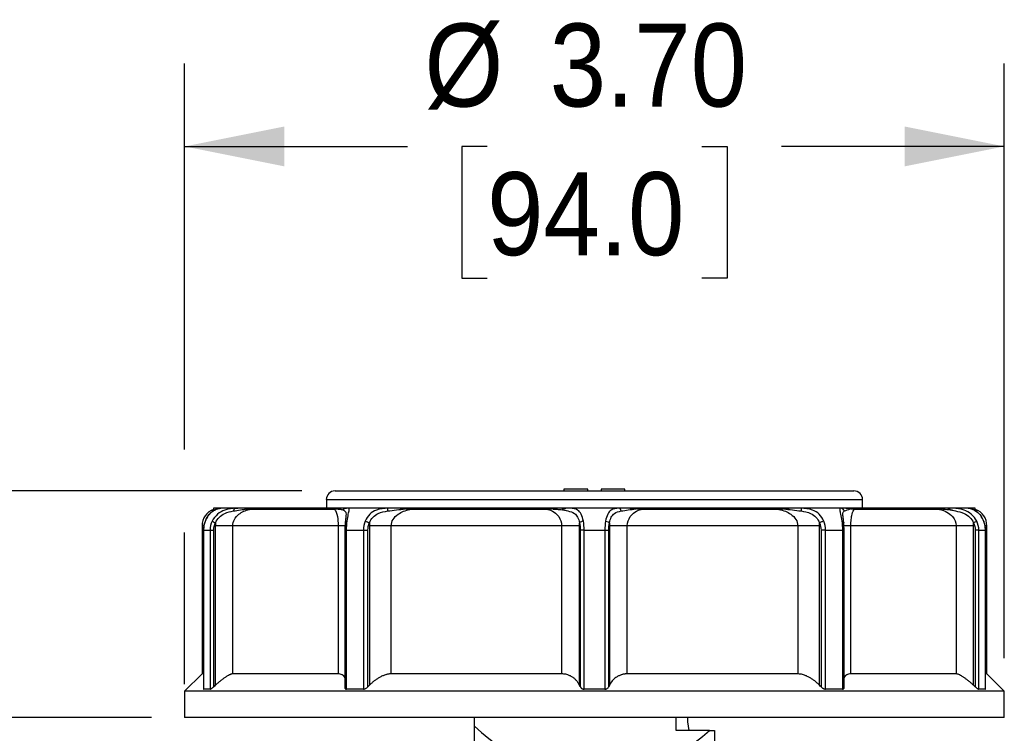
# Model space of a CAD drawing. Header units: inches. Extents: x 0 to 33, y 0 to 25.5.
# Tile 4 of 17: x 5.7 to 10.1, y 15.2 to 18.4. Entities that reach past the tile are written whole.
import ezdxf

# ---------------------------------------------------------------- set-up
doc = ezdxf.new("R2010")
doc.units = ezdxf.units.IN
doc.header["$LTSCALE"] = 3
doc.header["$MEASUREMENT"] = 0
doc.linetypes.add('SLD-Solid', pattern=[0])
doc.layers.add('DIMENSIONS', color=140, linetype='SLD-Solid', lineweight=25)
doc.styles.add('SLDTEXTSTYLE0', font='GOTHIC.TTF', dxfattribs={"width": 0.913})
doc.dimstyles.new('SLDDIMSTYLE0', dxfattribs={"dimtxt": 0.375, "dimasz": 0.45, "dimexe": 0, "dimexo": 0.0625, "dimgap": 0.09375, "dimtad": 0, "dimtih": 1, "dimtoh": 1, "dimrnd": 1e-09, "dimzin": 12, "dimdsep": 46, "dimtxsty": 'SLDTEXTSTYLE0', "dimsah": 1, "dimcen": 0.09, "dimadec": 0, "dimazin": 3, "dimtfac": 1, "dimtmove": 0, "dimatfit": 0, "dimfxl": 0, "dimfrac": 2, "dimtolj": 1, "dimtzin": 12, "dimarcsym": 0})
doc.dimstyles.new('SLDDIMSTYLE2', dxfattribs={"dimtxt": 0.375, "dimasz": 0.45, "dimexe": 0, "dimexo": 0.0625, "dimgap": 0.09375, "dimtad": 0, "dimtih": 1, "dimtoh": 1, "dimrnd": 1e-09, "dimzin": 4, "dimdsep": 46, "dimtxsty": 'SLDTEXTSTYLE0', "dimsah": 1, "dimcen": 0.09, "dimadec": 0, "dimazin": 1, "dimtfac": 1, "dimtofl": 0, "dimtmove": 0, "dimatfit": 3, "dimfxl": 0, "dimfrac": 2, "dimtolj": 1, "dimtzin": 12, "dimarcsym": 0})

# ---------------------------------------------------------------- blocks, each defined once
blk = doc.blocks.new('_D_4')
at = {"layer": 'DIMENSIONS'}
for p, q in [((6.3972, 16.4544), (6.3972, 18.1981)), ((10.098, 15.5114), (10.098, 18.1981)), ((6.3972, 17.8231), (7.4039, 17.8231)), ((7.7627, 17.8231), (7.6485, 17.8231)), ((7.6485, 17.8231), (7.6485, 17.2278)), ((8.7325, 17.8231), (8.8468, 17.8231)), ((8.8468, 17.8231), (8.8468, 17.2278)), ((10.098, 17.8231), (9.0914, 17.8231)), ((7.6485, 17.2278), (7.7627, 17.2278)), ((8.8468, 17.2278), (8.7325, 17.2278)), ((6.3972, 15.3933), (6.3972, 16.0794))]:
    blk.add_line(p, q, dxfattribs=at)
for points in [[(6.3972, 17.8231), (6.8472, 17.7331), (6.8472, 17.9131)], [(10.098, 17.8231), (9.648, 17.9131), (9.648, 17.7331)]]:
    blk.add_solid(points, dxfattribs=at)
at = {"layer": 'DIMENSIONS', "char_height": 0.375, "attachment_point": 1, "style": 'SLDTEXTSTYLE0'}
for s, insert in [('%%c', (7.4799, 18.3783)), ('3.70', (8.0455, 18.3783)), ('94.0', (7.7627, 17.7068))]:
    blk.add_mtext(s, dxfattribs=dict(at, insert=insert))
blk = doc.blocks.new('_D_5')
at = {"layer": 'DIMENSIONS'}
for p, q in [((1.6229, 17.242), (1.5086, 17.242)), ((1.5086, 17.242), (1.5086, 16.6467)), ((2.5926, 17.242), (2.7069, 17.242)), ((2.7069, 17.242), (2.7069, 16.6467)), ((3.1879, 17.2448), (3.9379, 17.2448)), ((3.9379, 17.2448), (3.9379, 16.2669)), ((1.5086, 16.6467), (1.6229, 16.6467)), ((2.7069, 16.6467), (2.5926, 16.6467)), ((6.9263, 16.2669), (3.5629, 16.2669)), ((6.2472, 15.2433), (3.5629, 15.2433)), ((3.9379, 15.2433), (3.9379, 14.3433))]:
    blk.add_line(p, q, dxfattribs=at)
for points in [[(3.9379, 16.2669), (4.0279, 16.7169), (3.8479, 16.7169)], [(3.9379, 15.2433), (3.8479, 14.7933), (4.0279, 14.7933)]]:
    blk.add_solid(points, dxfattribs=at)
at = {"layer": 'DIMENSIONS', "char_height": 0.375, "attachment_point": 1, "style": 'SLDTEXTSTYLE0'}
for s, insert in [('1.02', (1.6229, 17.7972)), ('26.0', (1.6229, 17.1257))]:
    blk.add_mtext(s, dxfattribs=dict(at, insert=insert))

msp = doc.modelspace()

# ---------------------------------------------------------------- linework, layer by layer
for p, q in [((8.1098, 16.2748), (8.1098, 16.2669)), ((8.2181, 16.2748), (8.1098, 16.2748)), ((8.2181, 16.2669), (8.2181, 16.2748)), ((8.2771, 16.2748), (8.2771, 16.2669)), ((8.3854, 16.2748), (8.2771, 16.2748)), ((8.3854, 16.2669), (8.3854, 16.2748)), ((7.037, 16.2275), (7.037, 16.1882)), ((7.037, 16.2275), (8.2476, 16.2275)), ((7.0763, 16.2669), (8.2476, 16.2669)), ((8.2476, 16.2669), (9.4189, 16.2669)), ((8.2476, 16.2275), (9.4582, 16.2275)), ((9.4582, 16.1882), (9.4582, 16.2275)), ((6.5281, 16.1882), (6.5281, 16.1835)), ((6.56, 16.1882), (6.5281, 16.1882)), ((6.6282, 16.1882), (6.56, 16.1882)), ((7.1032, 16.1882), (6.6672, 16.1882)), ((7.0744, 16.1835), (6.6895, 16.1835)), ((7.1307, 16.1882), (7.1032, 16.1882)), ((7.1385, 16.1882), (7.1353, 16.1882)), ((7.315, 16.1882), (7.1378, 16.1882)), ((8.0761, 16.1882), (7.3672, 16.1882)), ((8.0374, 16.1835), (7.4146, 16.1835)), ((8.1255, 16.1882), (8.0761, 16.1882)), ((8.1394, 16.1882), (8.1337, 16.1882)), ((8.3581, 16.1882), (8.1393, 16.1882)), ((9.1281, 16.1882), (8.4035, 16.1882)), ((9.0807, 16.1835), (8.4578, 16.1835)), ((9.3589, 16.1882), (9.1802, 16.1882)), ((9.8218, 16.1882), (9.3802, 16.1882)), ((9.8057, 16.1835), (9.4208, 16.1835)), ((9.8571, 16.1882), (9.8218, 16.1882)), ((9.8671, 16.1882), (9.8631, 16.1882)), ((9.9353, 16.1882), (9.8677, 16.1882)), ((9.9671, 16.1882), (9.9353, 16.1882)), ((9.9671, 16.1835), (9.9671, 16.1882)), ((9.3702, 16.15), (9.3694, 16.1602)), ((6.476, 16.1094), (6.476, 15.4401)), ((6.4819, 16.1094), (6.476, 16.1094)), ((6.5357, 16.1094), (6.5357, 15.3886)), ((7.09, 16.1094), (6.6144, 16.1094)), ((6.6144, 15.4401), (6.6144, 16.1094)), ((7.09, 16.1094), (7.09, 15.4401)), ((7.2312, 16.1094), (7.2312, 15.3886)), ((8.0993, 16.1094), (7.3299, 16.1094)), ((7.3299, 15.4401), (7.3299, 16.1094)), ((8.0993, 16.1094), (8.0993, 15.4401)), ((8.1803, 15.3886), (8.1803, 16.1094)), ((8.3149, 16.1094), (8.3149, 15.3886)), ((8.3959, 15.4401), (8.3959, 16.1094)), ((9.1654, 16.1094), (8.3959, 16.1094)), ((9.1654, 16.1094), (9.1654, 15.4401)), ((9.2641, 15.3886), (9.2641, 16.1094)), ((9.3718, 16.1094), (9.373, 16.1094)), ((9.4053, 15.4401), (9.4053, 16.1094)), ((9.8808, 16.1094), (9.4053, 16.1094)), ((9.8808, 16.1094), (9.8808, 15.4401)), ((9.9596, 15.3886), (9.9596, 16.1094)), ((10.0193, 16.1094), (10.0137, 16.1094)), ((10.0193, 15.4401), (10.0193, 16.1094)), ((6.4824, 16.0897), (6.4824, 15.3711)), ((6.4832, 16.0897), (6.5122, 16.0897)), ((6.4832, 15.3712), (6.4832, 16.0897)), ((6.5122, 16.0897), (6.5122, 15.3712)), ((6.5283, 15.3821), (6.5283, 16.0897)), ((7.1205, 16.0897), (7.1205, 15.379)), ((7.1282, 16.0897), (7.204, 16.0897)), ((7.1282, 15.3712), (7.1282, 16.0897)), ((7.204, 16.0897), (7.204, 15.3712)), ((7.2247, 15.3821), (7.2247, 16.0897)), ((8.1834, 16.0897), (8.1834, 15.3821)), ((8.2008, 16.0897), (8.2945, 16.0897)), ((8.2008, 15.3712), (8.2008, 16.0897)), ((8.2945, 16.0897), (8.2945, 15.3712)), ((8.3118, 15.3821), (8.3118, 16.0897)), ((9.2705, 16.0897), (9.2705, 15.3821)), ((9.2912, 16.0897), (9.367, 16.0897)), ((9.2912, 15.3712), (9.2912, 16.0897)), ((9.367, 16.0897), (9.367, 15.3712)), ((9.3747, 15.379), (9.3747, 16.0897)), ((9.9669, 16.0897), (9.9669, 15.3821)), ((9.983, 16.0897), (10.012, 16.0897)), ((9.983, 15.3712), (9.983, 16.0897)), ((10.012, 16.0897), (10.012, 15.3712)), ((10.0128, 15.3711), (10.0128, 16.0897)), ((6.476, 15.4401), (6.3972, 15.3614)), ((6.4824, 15.4401), (6.476, 15.4401)), ((7.09, 15.4401), (6.6144, 15.4401)), ((8.0993, 15.4401), (7.3299, 15.4401)), ((9.1654, 15.4401), (8.3959, 15.4401)), ((9.8808, 15.4401), (9.4053, 15.4401)), ((10.0193, 15.4401), (10.0128, 15.4401)), ((10.098, 15.3614), (10.0193, 15.4401)), ((6.3972, 15.3614), (6.3972, 15.2433)), ((10.098, 15.3614), (6.3972, 15.3614)), ((6.5122, 15.3712), (6.4832, 15.3712)), ((7.204, 15.3712), (7.1282, 15.3712)), ((8.2945, 15.3712), (8.2008, 15.3712)), ((9.367, 15.3712), (9.2912, 15.3712)), ((10.012, 15.3712), (9.983, 15.3712)), ((10.098, 15.2433), (10.098, 15.3614)), ((10.098, 15.2433), (6.3972, 15.2433)), ((7.7063, 15.2039), (7.7063, 15.2433)), ((7.7063, 14.7223), (7.7063, 15.2039)), ((8.617, 15.1842), (8.617, 15.2433)), ((8.6679, 15.2433), (8.6679, 15.2236)), ((8.6679, 15.2236), (8.6731, 15.1842)), ((8.7671, 15.1842), (8.617, 15.1842)), ((8.7671, 15.1842), (8.7889, 15.1842)), ((8.7889, 15.1842), (8.7889, 14.7627))]:
    msp.add_line(p, q)
for centre, radius, start, end in [((7.0763, 16.2275), 0.0394, 90, 180), ((9.4189, 16.2275), 0.0394, 0, 90), ((6.5547, 16.1094), 0.0787, 109.7431, 180), ((9.9405, 16.1094), 0.0787, 0, 70.2569)]:
    msp.add_arc(centre, radius, start, end)
for centre, major_axis, ratio, start_param, end_param in [((8.2476, 17.1605), (1.7051, 0.9352), 0.237532, 3.845455, 3.854597), ((8.2476, 17.1605), (1.697, 0.5466), 0.506868, 4.441504, 4.450646), ((8.2476, 17.1605), (1.6974, -0.8646), 0.317851, 6.020474, 6.029616), ((8.2476, 18.1774), (0, 3.2136), 0.4441, 2.752542, 3.514162)]:
    msp.add_ellipse(centre, major_axis=major_axis, ratio=ratio, start_param=start_param, end_param=end_param)
for points, knots in [([(6.5545, 16.1873), (6.5499, 16.1866), (6.5404, 16.185), (6.5218, 16.1749), (6.5024, 16.1567), (6.4937, 16.1378), (6.4893, 16.1283)], [0, 0, 0, 0, 0.238634, 0.485211, 0.739885, 1, 1, 1, 1]), ([(6.4907, 16.1305), (6.4953, 16.1425), (6.5085, 16.1638), (6.5366, 16.1853), (6.5531, 16.1882), (6.56, 16.1882)], [-0.287367, -0.287367, -0.287367, -0.287367, -0.2052621, -0.1231573, 0, 0, 0, 0]), ([(6.6282, 16.1882), (6.6133, 16.1882), (6.5844, 16.1852), (6.5446, 16.1637), (6.5276, 16.1425), (6.5217, 16.1305)], [0, 0, 0, 0, 0.123063, 0.205105, 0.287147, 0.287147, 0.287147, 0.287147]), ([(6.6144, 16.1094), (6.6144, 16.1192), (6.6196, 16.1387), (6.6445, 16.167), (6.6717, 16.1793), (6.6895, 16.1835)], [-3.6821363, -3.6821363, -3.6821363, -3.6821363, -3.5153293, -3.3485222, -3.0983116, -3.0983116, -3.0983116, -3.0983116]), ([(6.6174, 16.1761), (6.6181, 16.1792), (6.621, 16.1855), (6.6256, 16.1882), (6.6282, 16.1882)], [0, 0, 0, 0, 0.428571, 1, 1, 1, 1]), ([(6.6798, 16.1854), (6.679, 16.1857), (6.6771, 16.1865), (6.6741, 16.1873), (6.6708, 16.188), (6.6684, 16.1881), (6.6672, 16.1882)], [0, 0, 0, 0, 0.199261, 0.431434, 0.697864, 1, 1, 1, 1]), ([(6.6895, 16.1835), (6.6886, 16.1836), (6.6869, 16.1836), (6.6844, 16.184), (6.6821, 16.1846), (6.6805, 16.1852), (6.6798, 16.1855)], [0, 0, 0, 0, 0.266274, 0.521201, 0.765536, 1, 1, 1, 1]), ([(7.0915, 16.1855), (7.0901, 16.1852), (7.0874, 16.1846), (7.0832, 16.184), (7.0789, 16.1836), (7.0759, 16.1836), (7.0744, 16.1835)], [0, 0, 0, 0, 0.234669, 0.479083, 0.733947, 1, 1, 1, 1]), ([(7.0744, 16.1835), (7.0796, 16.1778), (7.0872, 16.1581), (7.09, 16.124), (7.09, 16.1094)], [3.0982905, 3.0982905, 3.0982905, 3.0982905, 3.4319004, 3.6821078, 3.6821078, 3.6821078, 3.6821078]), ([(7.0907, 16.1841), (7.0914, 16.1844), (7.092, 16.1845), (7.0929, 16.1846), (7.0934, 16.1846), (7.0946, 16.1846), (7.0953, 16.1845), (7.0975, 16.1843), (7.0988, 16.184), (7.1028, 16.1833), (7.1053, 16.1828), (7.1123, 16.1808), (7.1163, 16.1792), (7.1195, 16.177)], [0, 0, 0, 0, 0.03125, 0.03125, 0.0625, 0.0625, 0.125, 0.125, 0.25, 0.25, 0.5, 0.5, 1, 1, 1, 1]), ([(7.1307, 16.1882), (7.1279, 16.1881), (7.125, 16.188), (7.1209, 16.1875), (7.12, 16.1874), (7.1182, 16.187), (7.1172, 16.1868), (7.1154, 16.1861), (7.1147, 16.1857), (7.114, 16.185), (7.1138, 16.1848), (7.1135, 16.184), (7.1136, 16.1837), (7.1138, 16.1826), (7.1141, 16.182), (7.115, 16.1809), (7.1155, 16.1804), (7.1171, 16.1789), (7.1183, 16.1779), (7.1196, 16.177)], [0, 0, 0, 0, 0.25, 0.25, 0.3125, 0.3125, 0.375, 0.375, 0.40625, 0.40625, 0.4375, 0.4375, 0.5, 0.5, 0.625, 0.625, 0.75, 0.75, 1, 1, 1, 1]), ([(7.1308, 16.1305), (7.1323, 16.1425), (7.1365, 16.1638), (7.142, 16.185), (7.1402, 16.1881), (7.1366, 16.1882)], [-0.2839645, -0.2839645, -0.2839645, -0.2839645, -0.2018586, -0.1197527, 0, 0, 0, 0]), ([(7.315, 16.1882), (7.2977, 16.1882), (7.2677, 16.1852), (7.2313, 16.1637), (7.2169, 16.1425), (7.212, 16.1305)], [0, 0, 0, 0, 0.123063, 0.205105, 0.287147, 0.287147, 0.287147, 0.287147]), ([(7.3148, 16.1761), (7.3148, 16.1792), (7.3149, 16.1855), (7.315, 16.1882), (7.315, 16.1882)], [0, 0, 0, 0, 0.428571, 1, 1, 1, 1]), ([(7.3299, 16.1094), (7.3299, 16.1192), (7.3357, 16.1387), (7.3636, 16.167), (7.3944, 16.1793), (7.4146, 16.1835)], [-3.6821251, -3.6821251, -3.6821251, -3.6821251, -3.5153188, -3.3485126, -3.0983033, -3.0983033, -3.0983033, -3.0983033]), ([(7.3943, 16.1854), (7.3925, 16.1857), (7.3886, 16.1865), (7.3823, 16.1873), (7.375, 16.188), (7.3699, 16.1881), (7.3672, 16.1882)], [0, 0, 0, 0, 0.199261, 0.431434, 0.697864, 1, 1, 1, 1]), ([(7.4146, 16.1835), (7.4127, 16.1836), (7.4092, 16.1836), (7.404, 16.184), (7.3991, 16.1846), (7.3959, 16.1852), (7.3943, 16.1855)], [0, 0, 0, 0, 0.266274, 0.521202, 0.765537, 1, 1, 1, 1]), ([(8.0604, 16.1855), (8.0586, 16.1852), (8.055, 16.1846), (8.0494, 16.184), (8.0435, 16.1836), (8.0394, 16.1836), (8.0374, 16.1835)], [0, 0, 0, 0, 0.234669, 0.479083, 0.733947, 1, 1, 1, 1]), ([(8.0374, 16.1835), (8.0572, 16.1778), (8.0879, 16.1581), (8.0993, 16.124), (8.0993, 16.1094)], [0, 0, 0, 0, 0.3336102, 0.5838178, 0.5838178, 0.5838178, 0.5838178]), ([(8.0615, 16.1841), (8.0623, 16.1844), (8.0631, 16.1845), (8.0646, 16.1846), (8.0654, 16.1846), (8.0676, 16.1846), (8.0691, 16.1845), (8.0734, 16.1843), (8.0762, 16.184), (8.0847, 16.1833), (8.0902, 16.1828), (8.1066, 16.1808), (8.1171, 16.1792), (8.127, 16.177)], [0, 0, 0, 0, 0.03125, 0.03125, 0.0625, 0.0625, 0.125, 0.125, 0.25, 0.25, 0.5, 0.5, 1, 1, 1, 1]), ([(8.1255, 16.1882), (8.1205, 16.1881), (8.1155, 16.188), (8.1091, 16.1875), (8.1078, 16.1874), (8.1052, 16.187), (8.1038, 16.1868), (8.102, 16.1861), (8.1016, 16.1857), (8.1016, 16.185), (8.1018, 16.1848), (8.1026, 16.184), (8.1034, 16.1837), (8.1058, 16.1826), (8.1077, 16.182), (8.1114, 16.1809), (8.1133, 16.1804), (8.1191, 16.1789), (8.1231, 16.1779), (8.1271, 16.177)], [0, 0, 0, 0, 0.25, 0.25, 0.3125, 0.3125, 0.375, 0.375, 0.40625, 0.40625, 0.4375, 0.4375, 0.5, 0.5, 0.625, 0.625, 0.75, 0.75, 1, 1, 1, 1]), ([(8.1974, 16.1305), (8.1954, 16.1425), (8.189, 16.1638), (8.1701, 16.1851), (8.1508, 16.1881), (8.1381, 16.1882)], [-0.284358, -0.284358, -0.284358, -0.284358, -0.2022521, -0.1201462, 0, 0, 0, 0]), ([(8.3581, 16.1882), (8.345, 16.1882), (8.3252, 16.1852), (8.3062, 16.1637), (8.2998, 16.1425), (8.2978, 16.1305)], [0, 0, 0, 0, 0.123063, 0.205105, 0.287147, 0.287147, 0.287147, 0.287147]), ([(8.3685, 16.1761), (8.3678, 16.1792), (8.365, 16.1855), (8.3606, 16.1882), (8.3581, 16.1882)], [0, 0, 0, 0, 0.428571, 1, 1, 1, 1]), ([(8.3959, 16.1094), (8.3959, 16.124), (8.4074, 16.1581), (8.438, 16.1778), (8.4578, 16.1835)], [-3.6821365, -3.6821365, -3.6821365, -3.6821365, -3.4319259, -3.0983117, -3.0983117, -3.0983117, -3.0983117]), ([(8.4348, 16.1854), (8.4327, 16.1857), (8.4283, 16.1865), (8.421, 16.1873), (8.4126, 16.188), (8.4066, 16.1881), (8.4035, 16.1882)], [0, 0, 0, 0, 0.1992609, 0.4314338, 0.6978642, 1, 1, 1, 1]), ([(8.4578, 16.1835), (8.4558, 16.1836), (8.4518, 16.1836), (8.4459, 16.184), (8.4402, 16.1846), (8.4366, 16.1852), (8.4348, 16.1855)], [0, 0, 0, 0, 0.266053, 0.520917, 0.76533, 1, 1, 1, 1]), ([(9.1009, 16.1855), (9.0993, 16.1852), (9.0961, 16.1846), (9.0912, 16.184), (9.086, 16.1836), (9.0825, 16.1836), (9.0807, 16.1835)], [0, 0, 0, 0, 0.234462, 0.478797, 0.733725, 1, 1, 1, 1]), ([(9.0807, 16.1835), (9.1008, 16.1793), (9.1316, 16.167), (9.1595, 16.1387), (9.1654, 16.1192), (9.1654, 16.1094)], [0, 0, 0, 0, 0.2502072, 0.417012, 0.5838168, 0.5838168, 0.5838168, 0.5838168]), ([(9.1281, 16.1882), (9.1256, 16.1881), (9.1211, 16.188), (9.1141, 16.1874), (9.1075, 16.1866), (9.103, 16.1858), (9.1009, 16.1854)], [0, 0, 0, 0, 0.270665, 0.501419, 0.767622, 1, 1, 1, 1]), ([(9.2833, 16.1305), (9.2783, 16.1425), (9.2638, 16.1638), (9.2274, 16.1853), (9.1975, 16.1882), (9.1802, 16.1882)], [-0.2873707, -0.2873707, -0.2873707, -0.2873707, -0.2052648, -0.1231589, 0, 0, 0, 0]), ([(9.1802, 16.1882), (9.1802, 16.1882), (9.1803, 16.1862), (9.1804, 16.1802), (9.1804, 16.1761)], [0, 0, 0, 0, 0.428571, 1, 1, 1, 1]), ([(9.3589, 16.1882), (9.3551, 16.1882), (9.3531, 16.1852), (9.3587, 16.1637), (9.3629, 16.1425), (9.3644, 16.1305)], [0, 0, 0, 0, 0.123063, 0.205105, 0.287147, 0.287147, 0.287147, 0.287147]), ([(9.3761, 16.1761), (9.3749, 16.1792), (9.3703, 16.1855), (9.3631, 16.1882), (9.3589, 16.1882)], [0, 0, 0, 0, 0.428571, 1, 1, 1, 1]), ([(9.4037, 16.1854), (9.4022, 16.1857), (9.3989, 16.1865), (9.3935, 16.1873), (9.3872, 16.188), (9.3826, 16.1881), (9.3802, 16.1882)], [0, 0, 0, 0, 0.1992609, 0.4314337, 0.6978641, 1, 1, 1, 1]), ([(9.4208, 16.1835), (9.4193, 16.1836), (9.4163, 16.1836), (9.412, 16.184), (9.4078, 16.1846), (9.4051, 16.1852), (9.4037, 16.1855)], [0, 0, 0, 0, 0.266274, 0.521201, 0.765537, 1, 1, 1, 1]), ([(9.4053, 16.1094), (9.4053, 16.1192), (9.4063, 16.1387), (9.4112, 16.167), (9.4169, 16.1793), (9.4208, 16.1835)], [-3.6821255, -3.6821255, -3.6821255, -3.6821255, -3.5153193, -3.348513, -3.0983036, -3.0983036, -3.0983036, -3.0983036]), ([(9.8154, 16.1855), (9.8147, 16.1852), (9.8132, 16.1846), (9.8108, 16.184), (9.8083, 16.1836), (9.8066, 16.1836), (9.8057, 16.1835)], [0, 0, 0, 0, 0.234669, 0.479083, 0.733947, 1, 1, 1, 1]), ([(9.8057, 16.1835), (9.8294, 16.1778), (9.8666, 16.1581), (9.8808, 16.124), (9.8808, 16.1094)], [0, 0, 0, 0, 0.3336105, 0.5838184, 0.5838184, 0.5838184, 0.5838184]), ([(9.8184, 16.1841), (9.8185, 16.1844), (9.8189, 16.1845), (9.8198, 16.1846), (9.8204, 16.1846), (9.822, 16.1846), (9.8232, 16.1845), (9.8267, 16.1843), (9.8291, 16.184), (9.8364, 16.1833), (9.8413, 16.1828), (9.8564, 16.1808), (9.8669, 16.1792), (9.8778, 16.177)], [0, 0, 0, 0, 0.03125, 0.03125, 0.0625, 0.0625, 0.125, 0.125, 0.25, 0.25, 0.5, 0.5, 1, 1, 1, 1]), ([(9.8571, 16.1882), (9.8537, 16.1881), (9.8503, 16.188), (9.8465, 16.1875), (9.8458, 16.1874), (9.8446, 16.187), (9.844, 16.1868), (9.8441, 16.1861), (9.8444, 16.1857), (9.8455, 16.185), (9.8462, 16.1848), (9.848, 16.184), (9.8492, 16.1837), (9.8528, 16.1826), (9.8551, 16.182), (9.8598, 16.1809), (9.862, 16.1804), (9.8688, 16.1789), (9.8733, 16.1779), (9.8777, 16.177)], [0, 0, 0, 0, 0.25, 0.25, 0.3125, 0.3125, 0.375, 0.375, 0.40625, 0.40625, 0.4375, 0.4375, 0.5, 0.5, 0.625, 0.625, 0.75, 0.75, 1, 1, 1, 1]), ([(9.9735, 16.1305), (9.9676, 16.1425), (9.9505, 16.1638), (9.911, 16.1851), (9.8828, 16.1881), (9.8681, 16.1882)], [-0.2843112, -0.2843112, -0.2843112, -0.2843112, -0.2022053, -0.1200994, 0, 0, 0, 0]), ([(9.9353, 16.1882), (9.9444, 16.1882), (9.9708, 16.1824), (9.9976, 16.1485), (10.0045, 16.1305)], [0, 0, 0, 0, 0.164084, 0.287147, 0.287147, 0.287147, 0.287147]), ([(10.0059, 16.1283), (10.0015, 16.1378), (9.9927, 16.1564), (9.9735, 16.1749), (9.955, 16.185), (9.9454, 16.1865), (9.9407, 16.1873)], [0, 0, 0, 0, 0.2593857, 0.5135786, 0.7602458, 1, 1, 1, 1]), ([(6.5362, 16.1224), (6.5404, 16.132), (6.5527, 16.1494), (6.5823, 16.169), (6.605, 16.1742), (6.6174, 16.1761)], [0, 0, 0, 0, 0.082042, 0.164084, 0.287147, 0.287147, 0.287147, 0.287147]), ([(7.1191, 16.1761), (7.1211, 16.1747), (7.125, 16.1719), (7.1263, 16.1638), (7.1254, 16.1539), (7.125, 16.1497)], [0, 0, 0, 0, 0.3644784, 0.730989, 1, 1, 1, 1]), ([(7.1256, 16.155), (7.1252, 16.1515), (7.1243, 16.1442), (7.1232, 16.1322), (7.1227, 16.1259)], [0, 0, 0, 0, 0.482327, 1, 1, 1, 1]), ([(7.2316, 16.1224), (7.2353, 16.132), (7.2464, 16.1494), (7.2751, 16.169), (7.2999, 16.1742), (7.3148, 16.1761)], [0, 0, 0, 0, 0.082042, 0.164084, 0.287147, 0.287147, 0.287147, 0.287147]), ([(8.1267, 16.1761), (8.1384, 16.1742), (8.1558, 16.169), (8.1727, 16.1495), (8.1783, 16.132), (8.1801, 16.1224)], [-0.2873707, -0.2873707, -0.2873707, -0.2873707, -0.1642118, -0.0821059, 0, 0, 0, 0]), ([(8.3151, 16.1224), (8.3169, 16.132), (8.3225, 16.1494), (8.3393, 16.169), (8.3569, 16.1742), (8.3685, 16.1761)], [0, 0, 0, 0, 0.082042, 0.164084, 0.287147, 0.287147, 0.287147, 0.287147]), ([(9.1804, 16.1761), (9.1953, 16.1742), (9.22, 16.169), (9.2488, 16.1495), (9.2599, 16.132), (9.2636, 16.1224)], [-0.2873707, -0.2873707, -0.2873707, -0.2873707, -0.1642118, -0.0821059, 0, 0, 0, 0]), ([(9.3694, 16.1602), (9.3694, 16.1606), (9.369, 16.1664), (9.3703, 16.1717), (9.3741, 16.1746), (9.3761, 16.1761)], [0, 0, 0, 0, 0.03395, 0.518344, 1, 1, 1, 1]), ([(9.3727, 16.1258), (9.372, 16.1322), (9.3708, 16.1446), (9.37, 16.1521), (9.3696, 16.1557)], [0, 0, 0, 0, 0.5171382, 1, 1, 1, 1]), ([(9.8778, 16.1761), (9.8903, 16.1742), (9.9127, 16.169), (9.9425, 16.1495), (9.9548, 16.132), (9.959, 16.1224)], [-0.2873707, -0.2873707, -0.2873707, -0.2873707, -0.1642118, -0.0821059, 0, 0, 0, 0]), ([(6.4893, 16.1283), (6.4874, 16.1222), (6.4835, 16.1098), (6.4829, 16.0964), (6.4826, 16.0897)], [0, 0, 0, 0, 0.499917, 1, 1, 1, 1]), ([(6.4907, 16.1305), (6.4901, 16.1301), (6.4892, 16.1296), (6.4894, 16.1286), (6.4895, 16.1283)], [0, 0, 0, 0, 0.6883128, 1, 1, 1, 1]), ([(6.5217, 16.1305), (6.5228, 16.1297), (6.5269, 16.1273), (6.5333, 16.1238), (6.5362, 16.1224)], [0, 0, 0, 0, 0.571429, 1, 1, 1, 1]), ([(6.6144, 16.1094), (6.6077, 16.1094), (6.5968, 16.1094), (6.5693, 16.1094), (6.5528, 16.1094), (6.5357, 16.1094)], [0, 0, 0, 0, 0.5, 0.5, 1, 1, 1, 1]), ([(7.1236, 16.1094), (7.1237, 16.1094), (7.1244, 16.1094), (7.1193, 16.1094), (7.1083, 16.1094), (7.0961, 16.1094), (7.09, 16.1094)], [0, 0, 0, 0, 0.045015, 0.363344, 0.681672, 1, 1, 1, 1]), ([(7.1226, 16.1258), (7.1221, 16.12), (7.1211, 16.1085), (7.1209, 16.096), (7.1208, 16.0897)], [0, 0, 0, 0, 0.500073, 1, 1, 1, 1]), ([(7.1308, 16.1305), (7.1281, 16.1299), (7.1229, 16.1277), (7.1216, 16.1243), (7.1224, 16.1224)], [0, 0, 0, 0, 0.428571, 1, 1, 1, 1]), ([(7.212, 16.1305), (7.2152, 16.1297), (7.2223, 16.1273), (7.2291, 16.1238), (7.2316, 16.1224)], [0, 0, 0, 0, 0.571429, 1, 1, 1, 1]), ([(7.3299, 16.1094), (7.3151, 16.1094), (7.298, 16.1094), (7.2635, 16.1094), (7.2462, 16.1094), (7.2312, 16.1094)], [0, 0, 0, 0, 0.5, 0.5, 1, 1, 1, 1]), ([(8.1803, 16.1094), (8.173, 16.1094), (8.1616, 16.1094), (8.1333, 16.1094), (8.1165, 16.1094), (8.0993, 16.1094)], [0, 0, 0, 0, 0.5, 0.5, 1, 1, 1, 1]), ([(8.1974, 16.1305), (8.1942, 16.1299), (8.1869, 16.1277), (8.1817, 16.1243), (8.1801, 16.1224)], [0, 0, 0, 0, 0.428571, 1, 1, 1, 1]), ([(8.2978, 16.1305), (8.302, 16.1297), (8.3093, 16.1273), (8.3139, 16.1238), (8.3151, 16.1224)], [0, 0, 0, 0, 0.571429, 1, 1, 1, 1]), ([(8.3959, 16.1094), (8.3787, 16.1094), (8.3619, 16.1094), (8.3337, 16.1094), (8.3222, 16.1094), (8.3149, 16.1094)], [0, 0, 0, 0, 0.5, 0.5, 1, 1, 1, 1]), ([(9.2641, 16.1094), (9.249, 16.1094), (9.2317, 16.1094), (9.1972, 16.1094), (9.1801, 16.1094), (9.1654, 16.1094)], [0, 0, 0, 0, 0.5, 0.5, 1, 1, 1, 1]), ([(9.2833, 16.1305), (9.2808, 16.1299), (9.2741, 16.1277), (9.2669, 16.1243), (9.2636, 16.1224)], [0, 0, 0, 0, 0.428571, 1, 1, 1, 1]), ([(9.3644, 16.1305), (9.368, 16.1297), (9.3728, 16.1273), (9.3734, 16.1238), (9.3728, 16.1224)], [0, 0, 0, 0, 0.571429, 1, 1, 1, 1]), ([(9.4053, 16.1094), (9.3991, 16.1094), (9.3869, 16.1094), (9.3759, 16.1094), (9.3708, 16.1094), (9.3715, 16.1094), (9.3716, 16.1094)], [0, 0, 0, 0, 0.318284, 0.636568, 0.954852, 1, 1, 1, 1]), ([(9.3744, 16.0897), (9.3743, 16.096), (9.3742, 16.1085), (9.3732, 16.12), (9.3727, 16.1258)], [0, 0, 0, 0, 0.499927, 1, 1, 1, 1]), ([(9.9596, 16.1094), (9.9425, 16.1094), (9.9259, 16.1094), (9.8984, 16.1094), (9.8875, 16.1094), (9.8808, 16.1094)], [0, 0, 0, 0, 0.5, 0.5, 1, 1, 1, 1]), ([(9.9735, 16.1305), (9.9727, 16.1299), (9.9692, 16.1277), (9.9628, 16.1243), (9.959, 16.1224)], [0, 0, 0, 0, 0.428571, 1, 1, 1, 1]), ([(10.0045, 16.1305), (10.0051, 16.1301), (10.006, 16.1296), (10.0058, 16.1286), (10.0057, 16.1283)], [0, 0, 0, 0, 0.6880637, 1, 1, 1, 1]), ([(10.0126, 16.0897), (10.0123, 16.0964), (10.0117, 16.1098), (10.0078, 16.1222), (10.0059, 16.1283)], [0, 0, 0, 0, 0.5000832, 1, 1, 1, 1]), ([(6.4832, 16.0897), (6.4827, 16.0897), (6.4822, 16.0897), (6.4824, 16.0897), (6.4824, 16.0897)], [0, 0, 0, 0, 0.960551, 1, 1, 1, 1]), ([(6.5122, 16.0897), (6.5132, 16.0897), (6.5173, 16.0897), (6.5242, 16.0897), (6.5283, 16.0897)], [0, 0, 0, 0, 0.428571, 1, 1, 1, 1]), ([(7.1282, 16.0897), (7.1268, 16.0897), (7.1241, 16.0897), (7.1216, 16.0897), (7.1204, 16.0897), (7.1206, 16.0897), (7.1207, 16.0897)], [0, 0, 0, 0, 0.302388, 0.604775, 0.907163, 1, 1, 1, 1]), ([(7.204, 16.0897), (7.2066, 16.0897), (7.2136, 16.0897), (7.2211, 16.0897), (7.2247, 16.0897)], [0, 0, 0, 0, 0.428571, 1, 1, 1, 1]), ([(8.2008, 16.0897), (8.1971, 16.0897), (8.1935, 16.0897), (8.1874, 16.0897), (8.185, 16.0897), (8.1834, 16.0897)], [0, 0, 0, 0, 0.5, 0.5, 1, 1, 1, 1]), ([(8.2945, 16.0897), (8.2976, 16.0897), (8.3048, 16.0897), (8.31, 16.0897), (8.3118, 16.0897)], [0, 0, 0, 0, 0.428571, 1, 1, 1, 1]), ([(9.2912, 16.0897), (9.2882, 16.0897), (9.2846, 16.0897), (9.2774, 16.0897), (9.2737, 16.0897), (9.2705, 16.0897)], [0, 0, 0, 0, 0.5, 0.5, 1, 1, 1, 1]), ([(9.367, 16.0897), (9.3684, 16.0897), (9.371, 16.0897), (9.3735, 16.0897), (9.374, 16.0897), (9.3743, 16.0897)], [0, 0, 0, 0, 0.374528, 0.749055, 1, 1, 1, 1]), ([(9.3743, 16.0897), (9.3744, 16.0897), (9.3748, 16.0897), (9.3746, 16.0897), (9.3746, 16.0897)], [0, 0, 0, 0, 0.51802, 1, 1, 1, 1]), ([(9.983, 16.0897), (9.9818, 16.0897), (9.9796, 16.0897), (9.974, 16.0897), (9.9705, 16.0897), (9.9669, 16.0897)], [0, 0, 0, 0, 0.5, 0.5, 1, 1, 1, 1]), ([(10.012, 16.0897), (10.0124, 16.0897), (10.0131, 16.0897), (10.0126, 16.0897), (10.0125, 16.0897)], [0, 0, 0, 0, 0.666799, 1, 1, 1, 1]), ([(6.6144, 15.4401), (6.6138, 15.4401), (6.6125, 15.4401), (6.6103, 15.4397), (6.6079, 15.4391), (6.6054, 15.4382), (6.6026, 15.4371), (6.5977, 15.4349), (6.5901, 15.4308), (6.5799, 15.4242), (6.5692, 15.4165), (6.5585, 15.4082), (6.5472, 15.3988), (6.5396, 15.3921), (6.5357, 15.3886)], [0, 0, 0, 0, 0.040415, 0.080849, 0.121518, 0.162637, 0.204412, 0.247042, 0.36977, 0.500367, 0.618089, 0.739499, 0.866302, 1, 1, 1, 1]), ([(7.1205, 15.4218), (7.1203, 15.4225), (7.1189, 15.4287), (7.1117, 15.4348), (7.1006, 15.4395), (7.0935, 15.4399), (7.09, 15.4401)], [0, 0, 0, 0, 0.0571, 0.533984, 0.770767, 1, 1, 1, 1]), ([(7.3299, 15.4401), (7.3285, 15.4401), (7.3257, 15.4401), (7.3215, 15.4397), (7.3171, 15.4391), (7.3127, 15.4382), (7.3081, 15.4371), (7.3005, 15.4349), (7.2897, 15.4308), (7.2767, 15.4242), (7.2643, 15.4165), (7.2528, 15.4082), (7.2416, 15.3988), (7.2347, 15.3921), (7.2312, 15.3886)], [0, 0, 0, 0, 0.040415, 0.080849, 0.121518, 0.162637, 0.204412, 0.247042, 0.36977, 0.500367, 0.618089, 0.739499, 0.866302, 1, 1, 1, 1]), ([(8.1803, 15.3886), (8.1794, 15.3904), (8.1777, 15.3939), (8.1747, 15.3989), (8.1715, 15.4037), (8.1679, 15.4082), (8.1641, 15.4125), (8.16, 15.4165), (8.1557, 15.4203), (8.1491, 15.4252), (8.14, 15.4308), (8.1287, 15.4355), (8.1182, 15.4383), (8.1089, 15.4398), (8.1025, 15.44), (8.0993, 15.4401)], [0, 0, 0, 0, 0.067804, 0.133717, 0.197907, 0.260554, 0.321855, 0.382014, 0.441253, 0.499799, 0.63036, 0.753113, 0.837457, 0.919192, 1, 1, 1, 1]), ([(8.3959, 15.4401), (8.3943, 15.4401), (8.3911, 15.4401), (8.3864, 15.4397), (8.3817, 15.4391), (8.3771, 15.4382), (8.3725, 15.4371), (8.3651, 15.4349), (8.3552, 15.4308), (8.3444, 15.4242), (8.3349, 15.4165), (8.327, 15.4082), (8.3202, 15.3988), (8.3167, 15.3921), (8.3149, 15.3886)], [0, 0, 0, 0, 0.040415, 0.080849, 0.121518, 0.162637, 0.204412, 0.247042, 0.36977, 0.500367, 0.618089, 0.739499, 0.866302, 1, 1, 1, 1]), ([(9.2641, 15.3886), (9.2623, 15.3904), (9.2588, 15.3939), (9.2534, 15.3989), (9.2478, 15.4037), (9.2422, 15.4082), (9.2365, 15.4125), (9.2307, 15.4165), (9.2249, 15.4203), (9.2165, 15.4252), (9.2055, 15.4308), (9.1932, 15.4355), (9.1826, 15.4383), (9.1737, 15.4398), (9.1681, 15.44), (9.1654, 15.4401)], [0, 0, 0, 0, 0.067804, 0.133717, 0.197907, 0.260554, 0.321855, 0.382014, 0.441253, 0.499799, 0.63036, 0.753113, 0.837457, 0.919192, 1, 1, 1, 1]), ([(9.4053, 15.4401), (9.4018, 15.4399), (9.3947, 15.4395), (9.3835, 15.4348), (9.3763, 15.4287), (9.3749, 15.4225), (9.3747, 15.4218)], [0, 0, 0, 0, 0.229206, 0.466019, 0.942908, 1, 1, 1, 1]), ([(9.9596, 15.3886), (9.9576, 15.3904), (9.9537, 15.3939), (9.9478, 15.3989), (9.9422, 15.4037), (9.9366, 15.4082), (9.9312, 15.4125), (9.9259, 15.4165), (9.9208, 15.4203), (9.9137, 15.4252), (9.9051, 15.4308), (9.8964, 15.4355), (9.8898, 15.4383), (9.8848, 15.4398), (9.8821, 15.44), (9.8808, 15.4401)], [0, 0, 0, 0, 0.0678041, 0.133717, 0.1979067, 0.2605544, 0.3218545, 0.3820143, 0.4412527, 0.4997994, 0.6303597, 0.753113, 0.8374568, 0.9191922, 1, 1, 1, 1]), ([(6.5122, 15.3712), (6.5124, 15.3713), (6.513, 15.3713), (6.514, 15.3717), (6.5153, 15.3723), (6.5168, 15.3731), (6.5192, 15.3747), (6.5231, 15.3775), (6.5265, 15.3805), (6.5283, 15.3821)], [0, 0, 0, 0, 0.086108, 0.174093, 0.264904, 0.359403, 0.458357, 0.704711, 1, 1, 1, 1]), ([(7.204, 15.3712), (7.2046, 15.3713), (7.2058, 15.3713), (7.2078, 15.3717), (7.2099, 15.3723), (7.212, 15.3731), (7.2153, 15.3747), (7.2199, 15.3775), (7.223, 15.3805), (7.2247, 15.3821)], [0, 0, 0, 0, 0.086108, 0.174093, 0.264904, 0.359403, 0.458357, 0.704711, 1, 1, 1, 1]), ([(8.1834, 15.3821), (8.1838, 15.3813), (8.1846, 15.3798), (8.1861, 15.3778), (8.1878, 15.3761), (8.1893, 15.3749), (8.1912, 15.3737), (8.1936, 15.3725), (8.1971, 15.3714), (8.1996, 15.3713), (8.2008, 15.3712)], [0, 0, 0, 0, 0.141743, 0.272475, 0.392508, 0.502247, 0.542575, 0.704685, 0.85583, 1, 1, 1, 1]), ([(8.2945, 15.3712), (8.2952, 15.3713), (8.2966, 15.3713), (8.2987, 15.3717), (8.3008, 15.3723), (8.3029, 15.3731), (8.3057, 15.3747), (8.3092, 15.3775), (8.3109, 15.3805), (8.3118, 15.3821)], [0, 0, 0, 0, 0.086108, 0.174093, 0.264904, 0.359403, 0.458357, 0.704711, 1, 1, 1, 1]), ([(9.2705, 15.3821), (9.2713, 15.3813), (9.2728, 15.3798), (9.2753, 15.3778), (9.2777, 15.3761), (9.2796, 15.3749), (9.2819, 15.3737), (9.2846, 15.3725), (9.2881, 15.3714), (9.2902, 15.3713), (9.2912, 15.3712)], [0, 0, 0, 0, 0.141743, 0.272475, 0.392508, 0.502247, 0.542575, 0.704685, 0.85583, 1, 1, 1, 1]), ([(9.9669, 15.3821), (9.9677, 15.3813), (9.9694, 15.3798), (9.9719, 15.3778), (9.9741, 15.3761), (9.9757, 15.3749), (9.9775, 15.3737), (9.9794, 15.3725), (9.9816, 15.3714), (9.9826, 15.3713), (9.983, 15.3712)], [0, 0, 0, 0, 0.141743, 0.272475, 0.392508, 0.502247, 0.542575, 0.704685, 0.85583, 1, 1, 1, 1]), ([(6.4824, 15.3721), (6.4825, 15.3718), (6.4825, 15.3713), (6.483, 15.3713), (6.4832, 15.3712)], [0, 0, 0, 0, 0.492948, 1, 1, 1, 1]), ([(7.1206, 15.379), (7.1206, 15.3786), (7.1204, 15.3769), (7.1213, 15.3744), (7.1234, 15.3723), (7.1259, 15.3714), (7.1275, 15.3713), (7.1282, 15.3712)], [0, 0, 0, 0, 0.094686, 0.380539, 0.702788, 0.853948, 1, 1, 1, 1]), ([(9.367, 15.3712), (9.3678, 15.3713), (9.3693, 15.3714), (9.3718, 15.3723), (9.3738, 15.3743), (9.3748, 15.3769), (9.3746, 15.3785), (9.3746, 15.379)], [0, 0, 0, 0, 0.145984, 0.297069, 0.610821, 0.901147, 1, 1, 1, 1]), ([(10.012, 15.3712), (10.0122, 15.3713), (10.0127, 15.3713), (10.0128, 15.3718), (10.0128, 15.3721)], [0, 0, 0, 0, 0.506933, 1, 1, 1, 1])]:
    msp.add_open_spline(points, degree=3, knots=knots)
for points in [[(6.6174, 16.1761), (6.6385, 16.1794), (6.659, 16.1831), (6.6798, 16.1854)], [(6.6672, 16.1882), (6.655, 16.1882), (6.6422, 16.1882), (6.6282, 16.1882)], [(6.6282, 16.1882), (6.6295, 16.1882), (6.6308, 16.1881), (6.6322, 16.1882)], [(6.6322, 16.1882), (6.6342, 16.1882), (6.6361, 16.1882), (6.6381, 16.1882)], [(7.1353, 16.1882), (7.1338, 16.1882), (7.1323, 16.1882), (7.1307, 16.1882)], [(7.1385, 16.1882), (7.1374, 16.1882), (7.1363, 16.1881), (7.1353, 16.1882)], [(7.3148, 16.1761), (7.3401, 16.1794), (7.3669, 16.1831), (7.3943, 16.1854)], [(7.3672, 16.1882), (7.3499, 16.1882), (7.3325, 16.1882), (7.315, 16.1882)], [(8.1337, 16.1882), (8.131, 16.1882), (8.1282, 16.1882), (8.1255, 16.1882)], [(8.1394, 16.1882), (8.1375, 16.1882), (8.1356, 16.1881), (8.1337, 16.1882)], [(8.4035, 16.1882), (8.3877, 16.1882), (8.3723, 16.1882), (8.3581, 16.1882)], [(8.3685, 16.1761), (8.3884, 16.1794), (8.4113, 16.1831), (8.4348, 16.1854)], [(9.1009, 16.1854), (9.1283, 16.1831), (9.1551, 16.1794), (9.1804, 16.1761)], [(9.1802, 16.1882), (9.1627, 16.1882), (9.1453, 16.1882), (9.1281, 16.1882)], [(9.3802, 16.1882), (9.3719, 16.1882), (9.3645, 16.1882), (9.3589, 16.1882)], [(9.3761, 16.1761), (9.3829, 16.1794), (9.3931, 16.1831), (9.4037, 16.1854)], [(9.8631, 16.1882), (9.8611, 16.1882), (9.8591, 16.1882), (9.8571, 16.1882)], [(9.867, 16.1882), (9.8657, 16.1882), (9.8644, 16.1881), (9.8631, 16.1882)], [(6.4832, 16.0897), (6.4832, 16.1038), (6.4859, 16.118), (6.4907, 16.1305)], [(6.5217, 16.1305), (6.5156, 16.118), (6.5122, 16.1038), (6.5122, 16.0897)], [(6.5283, 16.0897), (6.5283, 16.101), (6.5311, 16.1123), (6.5362, 16.1224)], [(6.5362, 16.1223), (6.5358, 16.118), (6.5357, 16.1137), (6.5357, 16.1094)], [(7.1282, 16.0897), (7.1282, 16.1038), (7.1291, 16.118), (7.1308, 16.1305)], [(7.212, 16.1305), (7.2068, 16.118), (7.204, 16.1038), (7.204, 16.0897)], [(7.2247, 16.0897), (7.2247, 16.101), (7.2272, 16.1123), (7.2316, 16.1224)], [(7.2316, 16.1223), (7.2313, 16.118), (7.2312, 16.1137), (7.2312, 16.1094)], [(8.1801, 16.1224), (8.1822, 16.1123), (8.1834, 16.101), (8.1834, 16.0897)], [(8.1803, 16.1094), (8.1803, 16.1137), (8.1802, 16.118), (8.1801, 16.1223)], [(8.2008, 16.0897), (8.2008, 16.1038), (8.1996, 16.118), (8.1974, 16.1305)], [(8.2978, 16.1305), (8.2956, 16.118), (8.2945, 16.1038), (8.2945, 16.0897)], [(8.3118, 16.0897), (8.3118, 16.101), (8.313, 16.1123), (8.3151, 16.1224)], [(8.3152, 16.1223), (8.315, 16.118), (8.3149, 16.1137), (8.3149, 16.1094)], [(9.2636, 16.1224), (9.2681, 16.1123), (9.2705, 16.101), (9.2705, 16.0897)], [(9.2641, 16.1094), (9.2641, 16.1137), (9.2639, 16.118), (9.2636, 16.1223)], [(9.2912, 16.0897), (9.2912, 16.1038), (9.2884, 16.118), (9.2833, 16.1305)], [(9.3644, 16.1305), (9.3661, 16.118), (9.367, 16.1038), (9.367, 16.0897)], [(9.959, 16.1224), (9.9641, 16.1123), (9.9669, 16.101), (9.9669, 16.0897)], [(9.9596, 16.1094), (9.9596, 16.1137), (9.9594, 16.118), (9.959, 16.1223)], [(9.983, 16.0897), (9.983, 16.1038), (9.9797, 16.118), (9.9735, 16.1305)], [(10.0045, 16.1305), (10.0093, 16.118), (10.012, 16.1038), (10.012, 16.0897)], [(6.5357, 15.3886), (6.5332, 15.3864), (6.5308, 15.3843), (6.5283, 15.3821)], [(7.2312, 15.3886), (7.229, 15.3864), (7.2269, 15.3843), (7.2247, 15.3821)], [(8.1834, 15.3821), (8.1824, 15.3843), (8.1813, 15.3864), (8.1803, 15.3886)], [(8.3149, 15.3886), (8.3139, 15.3864), (8.3128, 15.3843), (8.3118, 15.3821)], [(9.2705, 15.3821), (9.2683, 15.3843), (9.2662, 15.3864), (9.2641, 15.3886)], [(9.9669, 15.3821), (9.9644, 15.3843), (9.962, 15.3864), (9.9596, 15.3886)]]:
    msp.add_open_spline(points, degree=3)

# ---------------------------------------------------------------- dimensions: what is measured, and where the dimension line sits
at = {"layer": 'DIMENSIONS'}
dim = msp.add_linear_dim(base=(6.3972, 17.8231), p1=(10.098, 15.3614), p2=(6.3972, 15.2433), text='%%c<>', dimstyle='SLDDIMSTYLE2', dxfattribs=at)
dim.commit()
dim.dimension.update_dxf_attribs({"geometry": '_D_4', "text_midpoint": (8.2476, 17.8231), "dimtype": 160})
dim = msp.add_linear_dim(base=(3.9379, 16.2669), p1=(6.3972, 15.2433), p2=(7.0763, 16.2669), angle=90, dimstyle='SLDDIMSTYLE0', dxfattribs=at)
dim.commit()
dim.dimension.update_dxf_attribs({"geometry": '_D_5', "text_midpoint": (3.9379, 17.2448), "dimtype": 160})

doc.saveas('drawing.dxf')
